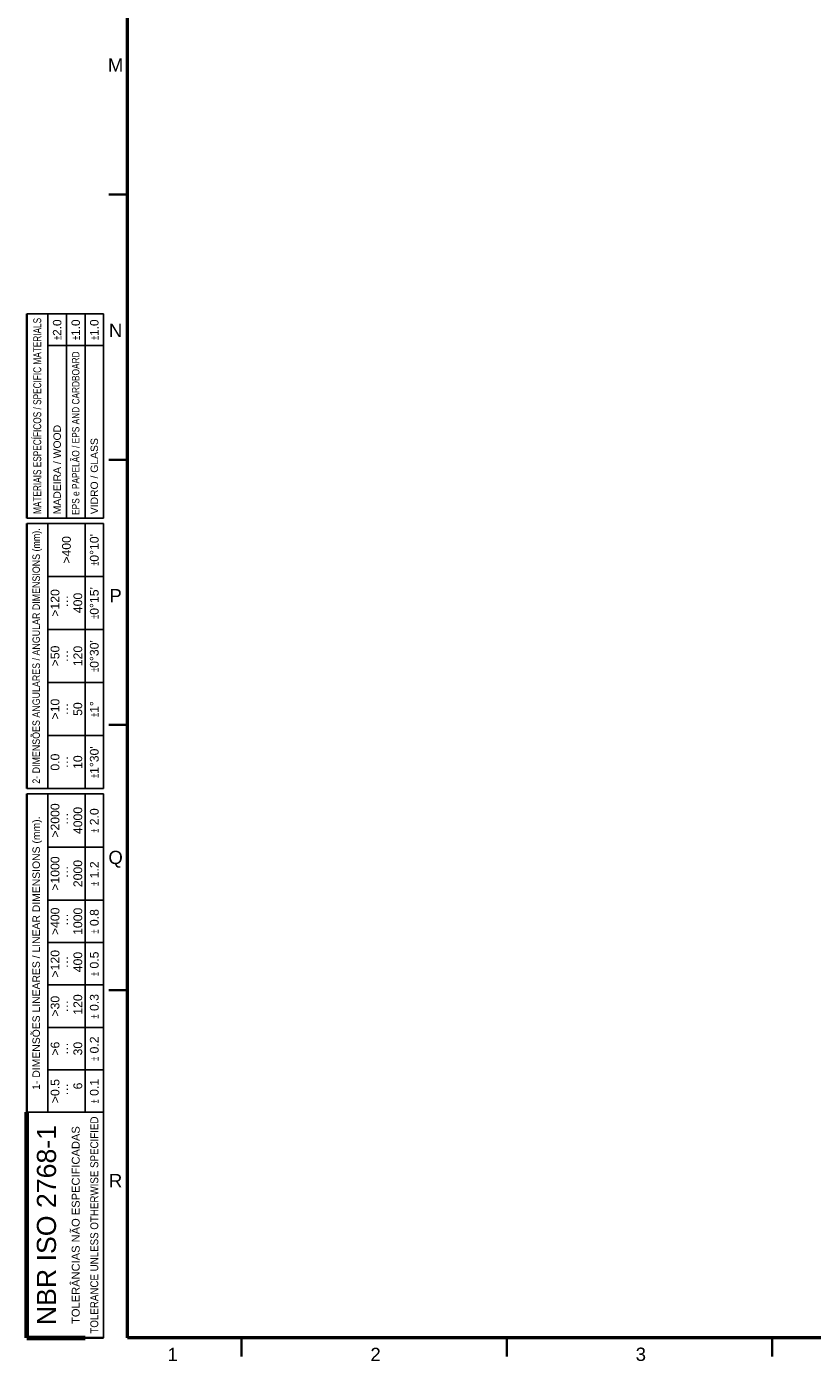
# Model space of a CAD drawing. Header units: millimetres. Extents: x 4 to 1188, y 1 to 840.
# Tile 1 of 210: x 4 to 152, y 1 to 252. Entities that reach past the tile are written whole.
import ezdxf

# ---------------------------------------------------------------- set-up
doc = ezdxf.new("R2010")
doc.units = ezdxf.units.MM
doc.layers.add('1', color=7, linetype='Continuous')
doc.layers.add('256', color=7, linetype='Continuous')
doc.styles.add('Arial Unicode MS', font='Arial Unicode MS')

# ---------------------------------------------------------------- blocks, each defined once
blk = doc.blocks.new('TabularNote3')
at = {"layer": '256', "color": 18, "linetype": 'Continuous', "lineweight": 70}
for p, q in [((0, 14.5), (42.5, 14.5)), ((0, 14.5), (0, 10.5)), ((0, 10.5), (0, 7)), ((0, 7), (0, 3.5))]:
    blk.add_line(p, q, dxfattribs=at)
at = {"layer": '256', "color": 18, "linetype": 'Continuous', "lineweight": 25}
for p, q in [((42.5, 14.5), (42.5, 10.5)), ((102.5, 14.5), (102.5, 10.5)), ((103.5, 14.5), (103.5, 10.5)), ((153.5, 14.5), (153.5, 10.5)), ((154.5, 14.5), (154.5, 10.5)), ((193, 14.5), (193, 10.5)), ((42.5, 10.5), (50.5, 10.5)), ((42.5, 10.5), (42.5, 7)), ((50.5, 10.5), (58.5, 10.5)), ((50.5, 10.5), (50.5, 7)), ((58.5, 10.5), (66.5, 10.5)), ((58.5, 10.5), (58.5, 7)), ((66.5, 10.5), (74.5, 10.5)), ((66.5, 10.5), (66.5, 7)), ((74.5, 10.5), (82.5, 10.5)), ((74.5, 10.5), (74.5, 7)), ((82.5, 10.5), (92.5, 10.5)), ((82.5, 10.5), (82.5, 7)), ((92.5, 10.5), (102.5, 10.5)), ((92.5, 10.5), (92.5, 7)), ((102.5, 10.5), (102.5, 7)), ((103.5, 10.5), (113.5, 10.5)), ((103.5, 10.5), (103.5, 7)), ((113.5, 10.5), (123.5, 10.5)), ((113.5, 10.5), (113.5, 7)), ((123.5, 10.5), (133.5, 10.5)), ((123.5, 10.5), (123.5, 7)), ((133.5, 10.5), (143.5, 10.5)), ((133.5, 10.5), (133.5, 7)), ((143.5, 10.5), (153.5, 10.5)), ((143.5, 10.5), (143.5, 7)), ((153.5, 10.5), (153.5, 7)), ((154.5, 10.5), (187, 10.5)), ((154.5, 10.5), (154.5, 7)), ((187, 10.5), (193, 10.5)), ((187, 10.5), (187, 7)), ((193, 10.5), (193, 7)), ((42.5, 7), (42.5, 3.5)), ((50.5, 7), (50.5, 3.5)), ((58.5, 7), (58.5, 3.5)), ((66.5, 7), (66.5, 3.5)), ((74.5, 7), (74.5, 3.5)), ((82.5, 7), (82.5, 3.5)), ((92.5, 7), (92.5, 3.5)), ((102.5, 7), (102.5, 3.5)), ((103.5, 7), (103.5, 3.5)), ((113.5, 7), (113.5, 3.5)), ((123.5, 7), (123.5, 3.5)), ((133.5, 7), (133.5, 3.5)), ((143.5, 7), (143.5, 3.5)), ((153.5, 7), (153.5, 3.5)), ((154.5, 7), (187, 7)), ((154.5, 7), (154.5, 3.5)), ((187, 7), (193, 7)), ((187, 7), (187, 3.5)), ((193, 7), (193, 3.5)), ((42.5, 3.5), (50.5, 3.5)), ((42.5, 3.5), (42.5, 0)), ((50.5, 3.5), (58.5, 3.5)), ((50.5, 3.5), (50.5, 0)), ((58.5, 3.5), (66.5, 3.5)), ((58.5, 3.5), (58.5, 0)), ((66.5, 3.5), (74.5, 3.5)), ((66.5, 3.5), (66.5, 0)), ((74.5, 3.5), (82.5, 3.5)), ((74.5, 3.5), (74.5, 0)), ((82.5, 3.5), (92.5, 3.5)), ((82.5, 3.5), (82.5, 0)), ((92.5, 3.5), (102.5, 3.5)), ((92.5, 3.5), (92.5, 0)), ((102.5, 3.5), (102.5, 0)), ((103.5, 3.5), (113.5, 3.5)), ((103.5, 3.5), (103.5, 0)), ((113.5, 3.5), (123.5, 3.5)), ((113.5, 3.5), (113.5, 0)), ((123.5, 3.5), (133.5, 3.5)), ((123.5, 3.5), (123.5, 0)), ((133.5, 3.5), (143.5, 3.5)), ((133.5, 3.5), (133.5, 0)), ((143.5, 3.5), (153.5, 3.5)), ((143.5, 3.5), (143.5, 0)), ((153.5, 3.5), (153.5, 0)), ((154.5, 3.5), (187, 3.5)), ((154.5, 3.5), (154.5, 0)), ((187, 3.5), (193, 3.5)), ((187, 3.5), (187, 0)), ((193, 3.5), (193, 0)), ((0, 0), (42.5, 0)), ((42.5, 0), (50.5, 0)), ((50.5, 0), (58.5, 0)), ((58.5, 0), (66.5, 0)), ((66.5, 0), (74.5, 0)), ((74.5, 0), (82.5, 0)), ((82.5, 0), (92.5, 0)), ((92.5, 0), (102.5, 0)), ((103.5, 0), (113.5, 0)), ((113.5, 0), (123.5, 0)), ((123.5, 0), (133.5, 0)), ((133.5, 0), (143.5, 0)), ((143.5, 0), (153.5, 0)), ((154.5, 0), (187, 0)), ((187, 0), (193, 0))]:
    blk.add_line(p, q, dxfattribs=at)
at = {"layer": '256', "color": 18, "linetype": 'Continuous', "lineweight": 35}
for p, q in [((42.5, 14.5), (50.5, 14.5)), ((50.5, 14.5), (58.5, 14.5)), ((58.5, 14.5), (66.5, 14.5)), ((66.5, 14.5), (74.5, 14.5)), ((74.5, 14.5), (82.5, 14.5)), ((82.5, 14.5), (92.5, 14.5)), ((92.5, 14.5), (102.5, 14.5)), ((103.5, 14.5), (113.5, 14.5)), ((113.5, 14.5), (123.5, 14.5)), ((123.5, 14.5), (133.5, 14.5)), ((133.5, 14.5), (143.5, 14.5)), ((143.5, 14.5), (153.5, 14.5)), ((154.5, 14.5), (187, 14.5)), ((187, 14.5), (193, 14.5)), ((0, 3.5), (0, 0))]:
    blk.add_line(p, q, dxfattribs=at)
at = {"layer": '1', "color": 18, "linetype": 'Continuous', "lineweight": 13, "style": 'Arial Unicode MS'}
for s, insert, char_height, attachment_point, line_spacing_factor in [('\\fArial Unicode MS|b0|i0;\\W1.0000;NBR ISO 2768-1', (21.25, 10.75), 3.6, 5, 1.047437), ('\\fArial Unicode MS|b0|i0;\\W1.0000;1- DIMENSÕES LINEARES / LINEAR DIMENSIONS (mm).', (72.5, 12.5), 1.4, 5, 1.047437), ('\\fArial Unicode MS|b0|i0;\\W0.8550;2- DIMENSÕES ANGULARES / ANGULAR DIMENSIONS (mm).', (128.5, 12.5), 1.4, 5, 1.047437), ('\\fArial Unicode MS|b0|i0;\\W0.7417;MATERIAIS ESPECÍFICOS / SPECIFIC MATERIALS', (173.75, 12.5), 1.5, 5, 1.047437), ('\\fArial Unicode MS|b0|i0;\\W1.0000;>0.5\\P ···\\P   6', (46.5, 7), 1.65, 5, 0.78042), ('\\fArial Unicode MS|b0|i0;\\W1.0000;>6\\P···\\P30', (54.5, 7), 1.65, 5, 0.78042), ('\\fArial Unicode MS|b0|i0;\\W1.0000;>30\\P···\\P 120', (62.5, 7), 1.65, 5, 0.78042), ('\\fArial Unicode MS|b0|i0;\\W1.0000;>120\\P ···\\P 400', (70.5, 7), 1.65, 5, 0.78042), ('\\fArial Unicode MS|b0|i0;\\W1.0000;>400\\P ···\\P1000', (78.5, 7), 1.65, 5, 0.78042), ('\\fArial Unicode MS|b0|i0;\\W1.0000;>1000\\P ···\\P2000', (87.5, 7), 1.65, 5, 0.78042), ('\\fArial Unicode MS|b0|i0;\\W1.0000;>2000\\P ···\\P4000', (97.5, 7), 1.65, 5, 0.78042), ('\\fArial Unicode MS|b0|i0;\\W1.0000;0.0\\P···\\P10', (108.5, 7), 1.65, 5, 0.78042), ('\\fArial Unicode MS|b0|i0;\\W1.0000;>10\\P···\\P50', (118.5, 7), 1.65, 5, 0.78042), ('\\fArial Unicode MS|b0|i0;\\W1.0000;>50\\P···\\P120', (128.5, 7), 1.65, 5, 0.78042), ('\\fArial Unicode MS|b0|i0;\\W1.0000;>120\\P ···\\P400', (138.5, 7), 1.65, 5, 0.78042), ('\\fArial Unicode MS|b0|i0;\\W1.0000;>400', (148.5, 7), 1.65, 5, 0.78042), ('\\fArial Unicode MS|b0|i0;\\W1.0000;MADEIRA / WOOD', (155.22, 8.75), 1.4, 4, 1.047437), ('\\fArial Unicode MS|b0|i0;\\W1.0000;\\W0.5000;%%p\\W1.0000;2.0', (190, 8.75), 1.6, 5, 1.047437), ('\\fArial Unicode MS|b0|i0;\\W1.0000;TOLERÂNCIAS NÃO ESPECIFICADAS', (21.25, 5.25), 1.5, 5, 1.047437), ('\\fArial Unicode MS|b0|i0;\\W0.8010;EPS e PAPELÃO / EPS AND CARDBOARD', (155.09, 5.25), 1.4, 4, 1.047437), ('\\fArial Unicode MS|b0|i0;\\W1.0000;\\W0.5000;%%p\\W1.0000;1.0', (190, 5.25), 1.6, 5, 1.047437), ('\\fArial Unicode MS|b0|i0;\\W0.8764;TOLERANCE UNLESS OTHERWISE SPECIFIED', (21.25, 1.75), 1.5, 5, 1.047437), ('\\fArial Unicode MS|b0|i0;\\W1.0000;\\W0.5000;%%p\\W1.0000; 0.1', (46.5, 1.75), 1.65, 5, 0.78042), ('\\fArial Unicode MS|b0|i0;\\W1.0000;\\W0.5000;%%p\\W1.0000; 0.2', (54.5, 1.75), 1.65, 5, 0.78042), ('\\fArial Unicode MS|b0|i0;\\W1.0000;\\W0.5000;%%p\\W1.0000; 0.3', (62.5, 1.75), 1.65, 5, 0.78042), ('\\fArial Unicode MS|b0|i0;\\W1.0000;\\W0.5000;%%p\\W1.0000; 0.5', (70.5, 1.75), 1.65, 5, 0.78042), ('\\fArial Unicode MS|b0|i0;\\W1.0000;\\W0.5000;%%p\\W1.0000; 0.8', (78.5, 1.75), 1.65, 5, 0.78042), ('\\fArial Unicode MS|b0|i0;\\W1.0000;\\W0.5000;%%p\\W1.0000; 1.2', (87.5, 1.75), 1.65, 5, 0.78042), ('\\fArial Unicode MS|b0|i0;\\W1.0000;\\W0.5000;%%p\\W1.0000; 2.0', (97.5, 1.75), 1.65, 5, 0.78042), ("\\fArial Unicode MS|b0|i0;\\W1.0000;\\W0.5000;%%p\\W1.0000;1%%d30'", (108.5, 1.75), 1.65, 5, 0.78042), ('\\fArial Unicode MS|b0|i0;\\W1.0000;\\W0.5000;%%p\\W1.0000;1%%d', (118.5, 1.75), 1.65, 5, 0.78042), ("\\fArial Unicode MS|b0|i0;\\W1.0000;\\W0.5000;%%p\\W1.0000;0%%d30'", (128.5, 1.75), 1.65, 5, 0.78042), ("\\fArial Unicode MS|b0|i0;\\W1.0000;\\W0.5000;%%p\\W1.0000;0%%d15'", (138.5, 1.75), 1.65, 5, 0.78042), ("\\fArial Unicode MS|b0|i0;\\W1.0000;\\W0.5000;%%p\\W1.0000;0%%d10'", (148.5, 1.75), 1.65, 5, 0.78042), ('\\fArial Unicode MS|b0|i0;\\W1.0000;VIDRO / GLASS', (155.22, 1.75), 1.4, 4, 1.047437), ('\\fArial Unicode MS|b0|i0;\\W1.0000;\\W0.5000;%%p\\W1.0000;1.0', (190, 1.75), 1.6, 5, 1.047437)]:
    blk.add_mtext(s, dxfattribs=dict(at, insert=insert, char_height=char_height, attachment_point=attachment_point, line_spacing_factor=line_spacing_factor))

msp = doc.modelspace()

# ---------------------------------------------------------------- linework, layer by layer
at = {"layer": '256', "color": 18, "linetype": 'Continuous', "lineweight": 50}
for p, q in [((23, 5), (23, 836)), ((1184, 5), (23, 5))]:
    msp.add_line(p, q, dxfattribs=at)
at = {"layer": '256', "color": 18, "linetype": 'Continuous', "lineweight": 35}
for p, q in [((19.5, 220.5), (23, 220.5)), ((19.5, 170.5), (23, 170.5)), ((19.5, 120.5), (23, 120.5)), ((19.5, 70.5), (23, 70.5)), ((44.5, 5), (44.5, 1.5)), ((94.5, 5), (94.5, 1.5)), ((144.5, 5), (144.5, 1.5))]:
    msp.add_line(p, q, dxfattribs=at)

# ---------------------------------------------------------------- block references
at = {"layer": '256', "color": 18, "linetype": 'Continuous', "lineweight": 70, "rotation": 90}
msp.add_blockref('TabularNote3', (18.5, 5), dxfattribs=at)

# ---------------------------------------------------------------- texts
at = {"layer": '256', "color": 18, "linetype": 'Continuous', "lineweight": 13, "char_height": 2.5, "attachment_point": 7, "line_spacing_factor": 1.047437, "style": 'Arial Unicode MS'}
for s, insert in [('\\fArial Unicode MS|b0|i0;\\W1.0000;M', (19.3029, 243.6224)), ('\\fArial Unicode MS|b0|i0;\\W1.0000;N', (19.4964, 193.6224)), ('\\fArial Unicode MS|b0|i0;\\W1.0000;P', (19.5928, 143.6224)), ('\\fArial Unicode MS|b0|i0;\\W1.0000;Q', (19.3992, 93.6002)), ('\\fArial Unicode MS|b0|i0;\\W1.0000;R', (19.4964, 33.3724)), ('\\fArial Unicode MS|b0|i0;\\W1.0000;1', (30.5363, 0.6173)), ('\\fArial Unicode MS|b0|i0;\\W1.0000;2', (68.7863, 0.6173)), ('\\fArial Unicode MS|b0|i0;\\W1.0000;3', (118.7863, 0.6173))]:
    msp.add_mtext(s, dxfattribs=dict(at, insert=insert))

doc.saveas('drawing.dxf')
